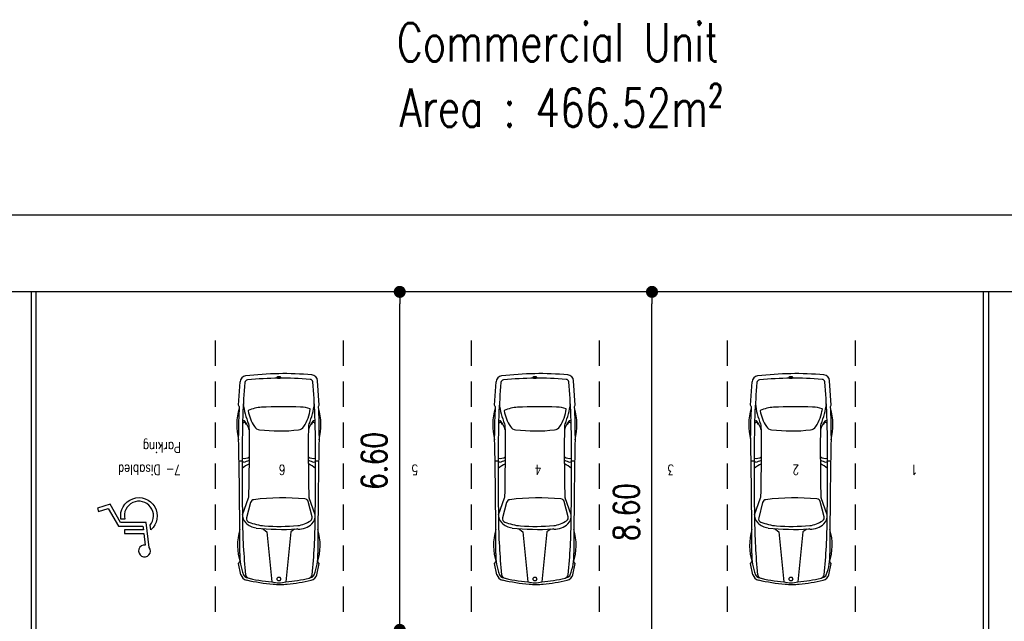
# Model space of a CAD drawing. Header units: millimetres. Extents: x 301 to 1479, y 491 to 1341.
# Tile 14 of 256: x 369 to 388, y 564 to 576. Entities that reach past the tile are written whole.
import ezdxf

# ---------------------------------------------------------------- set-up
doc = ezdxf.new("R2010")
doc.units = ezdxf.units.MM
doc.header["$LTSCALE"] = 1.5
doc.header["$MEASUREMENT"] = 0
for name, color, linetype in [('Blk', 7, 'Continuous'), ('Car Red', 10, 'Continuous'), ('Ele', 8, 'Continuous'), ('Kerb', 251, 'Continuous'), ('ROAD', 8, 'Continuous'), ('TEXT', 7, 'Continuous')]:
    doc.layers.add(name, color=color, linetype=linetype)
doc.styles.add('RS1', font='romans.shx', dxfattribs={"width": 0.75, "height": 0.5})
doc.styles.add('RS2-100', font='ROMANS.shx', dxfattribs={"width": 0.75, "height": 200})
doc.dimstyles.new('Souillac5', dxfattribs={"dimscale": 0.5, "dimtxt": 0.5, "dimasz": 0.47, "dimexe": 0, "dimexo": 1, "dimgap": 0.5, "dimtad": 1, "dimzin": 0, "dimdsep": 46, "dimtxsty": 'RS1', "dimblk": 'DOT', "dimcen": 3, "dimse1": 1, "dimse2": 1, "dimclrd": 6, "dimclre": 6, "dimclrt": 7, "dimaunit": 1, "dimadec": 0, "dimazin": 0, "dimtfac": 1, "dimtofl": 0, "dimtmove": 1, "dimatfit": 3, "dimfxl": 1, "dimtolj": 1, "dimtzin": 0, "dimlwe": -1, "dimarcsym": 0})

# ---------------------------------------------------------------- blocks, each defined once
blk = doc.blocks.new('PL')
at = {"layer": 'Blk', "linetype": 'Continuous', "const_width": 0.03}
for points in [[(-4.8, 0), (-5.3, 0)], [(-4, 0), (-4.5, 0)], [(-3.2, 0), (-3.7, 0)], [(-2.4, 0), (-2.9, 0)], [(-1.6, 0), (-2.1, 0)], [(-0.8, 0), (-1.3, 0)], [(0, 0), (-0.5, 0)]]:
    blk.add_lwpolyline(points, dxfattribs=at)
blk = doc.blocks.new('Car-13')
for p, q in [((-768, -201), (-819, -433)), ((-235, -1084), (-132, -54)), ((259, -1084), (156, -54)), ((792, -201), (843, -433)), ((-819, -433), (-784, -470)), ((843, -433), (807, -470)), ((-313, -1138), (-235, -1084)), ((350, -1147), (259, -1084)), ((-733, -1432), (-610, -1781)), ((757, -1432), (634, -1781)), ((-709, -2512), (-743, -2525)), ((733, -2512), (767, -2525)), ((-802, -3657), (-818, -3682)), ((-818, -3682), (-784, -4186)), ((842, -3682), (810, -4164)), ((826, -3657), (842, -3682))]:
    blk.add_line(p, q)
for points in [[(12, -79, 0.077774), (-5, -82, 0.087367), (-19, -89, 0.10556), (-29, -101, 0.144265), (-32, -113, 0.123386), (-29, -125, 0.10556), (-19, -137, 0.087367), (-5, -144, 0.077774), (12, -146, 0.077774), (29, -144, 0.087367), (43, -137, 0.10556), (52, -125, 0.123386), (56, -113, 0.123386), (52, -100, 0.10556), (43, -89, 0.087367), (29, -82, 0.077774)], [(-672, -1391), (-590, -1703, 0.315053), (-525, -1759, 0.054768), (528, -1742, 0.30668), (592, -1687), (674, -1371, 0.382439), (629, -1282, 0.062191), (308, -1203, 0.035795), (-375, -1209, 0.114368), (-641, -1310, 0.3193)], [(-435, -3644, 0.01873), (370, -3640, 0.093671), (640, -3576, 0.345264), (643, -3571, 0.098906), (516, -3247, 0.223001), (408, -3179, 0.061314), (-394, -3178, 0.223205), (-502, -3246, 0.108603), (-635, -3604, 0.362599), (-631, -3609, 0.07147)], [(12, -4238, 0.034857), (-6, -4239, 0.046827), (-18, -4242, 0.089953), (-29, -4248, 0.263132), (-31, -4253, 0.225039), (-29, -4257, 0.089953), (-18, -4263, 0.046827), (-6, -4266, 0.034857), (12, -4267, 0.034857), (30, -4266, 0.046827), (42, -4263, 0.089953), (53, -4257, 0.225039), (55, -4253, 0.225039), (53, -4248, 0.089953), (42, -4242, 0.046827), (30, -4239, 0.034857)]]:
    blk.add_lwpolyline(points, format="xyb", close=True)
for centre, radius, start, end in [((-6, -1568), 1568, 84.9797, 95.625), ((279, -598), 1071, 158.1722, 182.2002), ((-621, -234), 150, 102.6762, 167.4981), ((10543, -1398), 11278, 173.9032, 179.8646), ((-622, -237), 100, 104.9975, 158.1722), ((-591, -209), 80, 104.2028, 173.9032), ((240, -4061), 4074, 95.625, 102.6762), ((60, -2782), 2734, 94.0192, 104.2028), ((12, -591), 556, 75.0457, 104.9543), ((-222, -4025), 4034, 77.1343, 84.9797), ((-36, -2782), 2734, 74.708, 85.9808), ((615, -209), 80, 6.0968, 75.7972), ((646, -237), 100, 21.8278, 75.0025), ((645, -234), 150, 12.5019, 77.3238), ((-10519, -1398), 11278, 0.1354, 6.0968), ((-255, -598), 1071, 357.7998, 21.8278), ((324, -808), 1161, 162.1748, 196.0881), ((-300, -808), 1161, 343.9119, 17.8252), ((-112947, -626), 112157, 359.50702, 359.99324), ((112971, -626), 112157, 180.00676, 180.49298), ((-399, -1532), 393, 86.6923, 133.2127), ((-364, -940), 200, 266.6923, 273.1829), ((-55, -6510), 5378, 84.2844, 93.1829), ((423, -1552), 393, 46.7873, 81.5619), ((39107, -2231), 39851, 178.7606, 180.4179), ((-510, -1406), 224, 134.4397, 186.4894), ((534, -1426), 224, 353.5106, 45.5603), ((-39083, -2231), 39851, 359.5821, 1.2394), ((-112947, -626), 112157, 358.75617, 359.50702), ((112971, -626), 112157, 180.49298, 181.24383), ((-704, -1815), 100, 1.2781, 19.4134), ((-43774, -2775), 43181, 359.3789, 1.2781), ((43798, -2775), 43181, 178.7219, 180.6211), ((728, -1815), 100, 160.5866, 178.7219), ((305, -882), 1834, 235.1094, 240.6332), ((-281, -882), 1834, 299.3668, 304.8906), ((-782, -2457), 78.4, 251.733, 299.9766), ((27814, -2585), 28558, 179.8389, 181.7734), ((-699, -2773), 183, 54.9681, 103.9888), ((-2458, -7461), 5249, 69.2061, 70.5361), ((2482, -7461), 5249, 109.4639, 110.7939), ((723, -2773), 183, 76.0112, 125.0319), ((-27791, -2585), 28558, 358.2266, 0.1611), ((806, -2457), 78.4, 240.0234, 288.267), ((391, -3281), 1245, 165.7211, 196.1911), ((-367, -3281), 1245, 343.8089, 14.2789), ((5599, -3200), 6417, 178.7562, 184.0857), ((-1192, -2989), 624, 324.2577, 342.6775), ((1216, -2989), 624, 197.3225, 215.7423), ((-5575, -3200), 6417, 355.9143, 1.2438), ((-707, -3338), 27.1, 196.8433, 324.2577), ((-701, -3298), 31.1, 194.3592, 314.3601), ((653, -3857), 1379, 156.2725, 173.969), ((-790, -3207), 159, 314.3601, 330.4248), ((-746, -3242), 150, 336.2725, 359.3789), ((770, -3242), 150, 180.6211, 203.7275), ((-629, -3857), 1379, 6.031, 23.7275), ((814, -3207), 159, 209.5752, 225.6399), ((725, -3298), 31.1, 225.6399, 345.6408), ((731, -3338), 27.1, 215.7423, 343.1567), ((11562, -2992), 12301, 182.2741, 185.4534), ((-11538, -2992), 12301, 354.6076, 357.7259), ((-654, -4177), 130, 183.8626, 264.9145), ((-624, -4155), 60, 185.4534, 265.2675), ((-57, 2688), 6926, 265.2675, 275.9002), ((649, -4142), 60, 275.9002, 354.6076), ((680, -4155), 130, 277.0071, 356.1374), ((-93, 2132), 6464, 264.9145, 277.0071)]:
    blk.add_arc(centre, radius, start, end)
blk = doc.blocks.new('COMU')
at = {"layer": 'Kerb', "linetype": 'Continuous'}
for p, q in [((-1300, -6593), (-1300, 5600)), ((17400, -6603), (17400, 5600)), ((-1200, 5500), (-1200, -6593)), ((17300, 5500), (17300, -6603))]:
    blk.add_line(p, q, dxfattribs=at)
at = {"layer": 'TEXT', "color": 4}
for points in [[(15213, -2022), (15205, -1951), (15572, -1951), (15572, -1880), (15196, -1880), (15169, -1655, 4.985505), (15092, -1611), (15150, -2093), (15652, -2093), (15857, -2453), (16101, -2378), (16080, -2310), (15890, -2368), (15693, -2022)], [(15062, -1952), (15073, -2041, 1.607748), (15570, -2164), (15643, -2164, -1.729757)]]:
    blk.add_lwpolyline(points, format="xyb", close=True, dxfattribs=at)
at = {"layer": 'Blk', "linetype": 'Continuous', "xscale": 1000, "yscale": 1000, "zscale": 1000, "rotation": 270}
for p in [(1300, -5650), (3800, -5650), (6300, -5650), (8800, -5650), (11300, -5650), (13800, -5650)]:
    blk.add_blockref('PL', p, dxfattribs=at)
at = {"layer": 'Car Red', "xscale": 0.95, "yscale": 0.95, "zscale": 0.95}
for p in [(2548, -886), (7548, -886), (12548, -886)]:
    blk.add_blockref('Car-13', p, dxfattribs=at)
at = {"layer": 'TEXT', "style": 'RS2-100', "width": 0.75}
for s, p in [('1', (88, -3224)), ('2', (2398, -3224)), ('3', (4838, -3224)), ('4', (7428, -3224)), ('5', (9838, -3224)), ('6', (12428, -3224)), ('7- Disabled', (14472, -3224)), ('Parking', (14472, -3664))]:
    blk.add_text(s, height=200, rotation=360, dxfattribs=at).set_placement(p)
blk = doc.blocks.new('_DOT')
at = {"color": 0, "linetype": 'ByBlock'}
blk.add_line((-0.5, 0), (-1, 0), dxfattribs=at)
at = {"color": 0, "linetype": 'ByBlock', "const_width": 0.5}
blk.add_lwpolyline([(-0.25, 0, 1), (0.25, 0, 1)], format="xyb", close=True, dxfattribs=at)
blk = doc.blocks.new('*D941')
at = {"color": 6, "lineweight": -2, "transparency": 16777216}
blk.add_line((376.402, 564.407), (376.402, 570.534), dxfattribs=at)
at = {"layer": 'DEFPOINTS', "color": 0, "transparency": 16777216}
for p in [(376.402, 570.769), (376.402, 570.769), (376.402, 564.172)]:
    blk.add_point(p, dxfattribs=at)
at = {"color": 6, "lineweight": -2, "transparency": 16777216, "xscale": 0.235, "yscale": 0.235, "zscale": 0.235}
for p, rotation in [((376.402, 570.769), 90), ((376.402, 564.172), 270)]:
    blk.add_blockref('_DOT', p, dxfattribs=dict(at, rotation=rotation))
at = {"color": 7, "transparency": 16777216, "insert": (375.902, 567.47), "char_height": 0.5, "attachment_point": 5, "rotation": 90, "style": 'RS1'}
blk.add_mtext('\\A1;6.60', dxfattribs=at)
blk = doc.blocks.new('*D942')
at = {"color": 6, "lineweight": -2, "transparency": 16777216}
blk.add_line((381.328, 562.407), (381.328, 570.534), dxfattribs=at)
at = {"layer": 'DEFPOINTS', "color": 0, "transparency": 16777216}
for p in [(381.328, 570.769), (381.328, 570.769), (381.328, 562.172)]:
    blk.add_point(p, dxfattribs=at)
at = {"color": 6, "lineweight": -2, "transparency": 16777216, "xscale": 0.235, "yscale": 0.235, "zscale": 0.235}
for p, rotation in [((381.328, 570.769), 90), ((381.328, 562.172), 270)]:
    blk.add_blockref('_DOT', p, dxfattribs=dict(at, rotation=rotation))
at = {"color": 7, "transparency": 16777216, "insert": (380.828, 566.47), "char_height": 0.5, "attachment_point": 5, "rotation": 90, "style": 'RS1'}
blk.add_mtext('\\A1;8.60', dxfattribs=at)

msp = doc.modelspace()

# ---------------------------------------------------------------- linework, layer by layer
at = {"layer": 'ROAD'}
for p, q in [((489.8337, 572.269), (335.5118, 572.269)), ((489.8337, 570.769), (335.0411, 570.769))]:
    msp.add_line(p, q, dxfattribs=at)

# ---------------------------------------------------------------- block references
at = {"layer": 'Ele', "xscale": 0.001, "yscale": 0.001, "zscale": 0.001, "rotation": 180}
msp.add_blockref('COMU', (386.6001, 564.1716), dxfattribs=at)

# ---------------------------------------------------------------- texts
at = {"layer": 'TEXT', "style": 'RS1', "width": 0.75}
for s, p in [('Commercial Unit', (376.3455, 575.2664)), ('Area : 466.52m²', (376.4002, 573.9892))]:
    msp.add_text(s, height=0.75, dxfattribs=at).set_placement(p)

# ---------------------------------------------------------------- dimensions: what is measured, and where the dimension line sits
for base, p1, p2, picture, middle in [((376.4022, 570.769), (376.4022, 564.1716), (376.4022, 570.769), '*D941', (375.9022, 567.4703)), ((381.3276, 570.769), (381.3276, 562.1716), (381.3276, 570.769), '*D942', (380.8276, 566.4703))]:
    dim = msp.add_linear_dim(base=base, p1=p1, p2=p2, angle=90, dimstyle='Souillac5')
    dim.commit()
    dim.dimension.update_dxf_attribs({"geometry": picture, "text_midpoint": middle})

doc.saveas('drawing.dxf')
